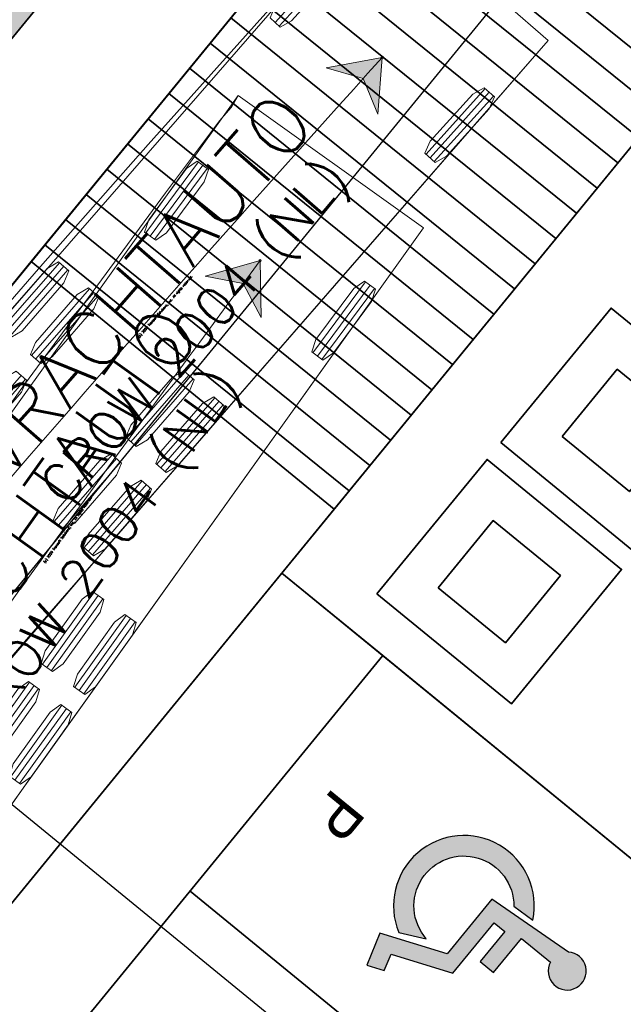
# Model space of a CAD drawing. Header units: metres. Extents: x 93008 to 98406, y 448779 to 454332.
# Tile 66 of 136: x 95644 to 95651, y 451692 to 451704. Entities that reach past the tile are written whole.
import ezdxf
from ezdxf.enums import TextEntityAlignment as Align

# ---------------------------------------------------------------- set-up
doc = ezdxf.new("R2010")
doc.units = ezdxf.units.M
doc.header["$MEASUREMENT"] = 0
doc.layers.add('B-PV-VW-MARKERING_PARKEERVAK-T', color=7, linetype='Continuous', lineweight=25, plot=False)
doc.layers.add('N-PV-VW-MARKERING_PARKEERVAK-T', color=7, linetype='Continuous', lineweight=25, plot=False)
for name, color, linetype, lineweight in [('N-PV-GR-BEPLANTING-A', 7, 'Continuous', 35), ('N-PV-GR-GROENSTROOK-G', 3, 'Continuous', 35), ('N-PV-GW-TALUD-G', 1, 'Continuous', 35), ('N-PV-IE-MEUBILAIR_WEGMEUBILAIR_AFVALBAK-ONDERGRONDSE CONTAINER-G', 130, 'Continuous', 35), ('N-PV-VH-VERHARDING-LICHT_OPEN-A', 8, 'Continuous', 35), ('N-PV-VH-VERHARDING_CORTENSSTAAL-G', 32, 'Continuous', 35), ('N-PV-VH-VERHARDING_GRASBETONSTENEN-A', 8, 'Continuous', 35), ('N-PV-VH-VERHARDING_HALFVERHARDING-G', 252, 'Continuous', 35), ('N-PV-VH-VERHARDING_TEGEL-G', 252, 'Continuous', 35), ('N-PV-VW-MARKERING_PARKEERVAK-G', 7, 'Continuous', 35), ('N-PV-VW-MARKERING_PARKEERVAK-SCHEDING-G', 7, 'Continuous', 35), ('N-PV-VW-MARKERING_SYMBOOL-S', 1, 'Continuous', 25), ('X-XX-AL-REFERENTIE_AUTOTURN-G', 7, 'Continuous', 18)]:
    doc.layers.add(name, color=color, linetype=linetype, lineweight=lineweight)
doc.layers.add('X-XX-AL-HULPLIJN-G', color=6, linetype='Continuous', plot=False)
doc.styles.get("Standard").update_dxf_attribs({"font": 'arial.ttf'})
doc.styles.add('TSText', font='Simplex.shx')

# ---------------------------------------------------------------- blocks, each defined once
blk = doc.blocks.new('-P')
at = {"layer": 'B-PV-VW-MARKERING_PARKEERVAK-T'}
blk.add_text('P', height=0.5, dxfattribs=at).set_placement((0, 0), align=Align.MIDDLE_CENTER)
blk = doc.blocks.new('inv')
at = {"layer": 'N-PV-VW-MARKERING_SYMBOOL-S'}
h = blk.add_hatch(color=256, dxfattribs=at)
h.dxf.hatch_style = 1
edge = h.paths.add_edge_path()
edge.add_line((-0.3503351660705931, 1.267145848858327), (-0.2630052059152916, 0.1989673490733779))
edge.add_line((-0.2630052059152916, 0.1989673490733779), (0.549895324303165, 0.1989673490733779))
edge.add_line((0.549895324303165, 0.1989673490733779), (0.8545774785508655, -0.5483634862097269))
edge.add_line((0.8545774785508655, -0.5483634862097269), (1.233737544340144, -0.4310641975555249))
edge.add_line((1.233737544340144, -0.4310641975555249), (1.154745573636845, -0.2393251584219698))
edge.add_line((1.154745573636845, -0.2393251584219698), (0.9600467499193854, -0.2949916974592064))
edge.add_line((0.9600467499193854, -0.2949916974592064), (0.6798479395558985, 0.3922858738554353))
edge.add_line((0.6798479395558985, 0.3922858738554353), (-0.06817309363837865, 0.3922858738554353))
edge.add_line((-0.06817309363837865, 0.3922858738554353), (-0.06817309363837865, 0.5502493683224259))
edge.add_line((-0.06817309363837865, 0.5502493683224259), (0.3759095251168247, 0.5502493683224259))
edge.add_line((0.3759095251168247, 0.5502493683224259), (0.3759095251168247, 0.7482466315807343))
edge.add_line((0.3759095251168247, 0.7482466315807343), (-0.129542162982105, 0.7482466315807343))
edge.add_line((-0.129542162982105, 0.7482466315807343), (-0.129542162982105, 1.179516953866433))
edge.add_arc((-0.1721892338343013, 1.394035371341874), 0.2187165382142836, 281.2440147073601, 575.4614546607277)
h = blk.add_hatch(color=256, dxfattribs=at)
h.dxf.hatch_style = 1
edge = h.paths.add_edge_path()
edge.add_line((-0.3607451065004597, 0.4468117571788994), (-0.3756553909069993, 0.7170167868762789))
edge.add_arc((3.941291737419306e-15, -6.689093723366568e-15), 0.8094628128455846, 117.6506885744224, 331.5950395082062)
edge.add_line((0.7120094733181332, -0.3850617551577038), (0.5662733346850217, -0.09545830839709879))
edge.add_arc((3.441691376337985e-15, -8.326672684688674e-17), 0.5742628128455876, 128.9165752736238, 350.43144643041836, ccw=False)
at = {"layer": 'N-PV-VW-MARKERING_SYMBOOL-S', "flags": 128}
for points in [[(-0.3503351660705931, 1.267145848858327), (-0.2630052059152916, 0.1989673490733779), (0.549895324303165, 0.1989673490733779), (0.8545774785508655, -0.5483634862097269), (1.233737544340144, -0.4310641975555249), (1.154745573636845, -0.2393251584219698), (0.9600467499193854, -0.2949916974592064), (0.6798479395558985, 0.3922858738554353), (-0.06817309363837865, 0.3922858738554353), (-0.06817309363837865, 0.5502493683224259), (0.3759095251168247, 0.5502493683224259), (0.3759095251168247, 0.7482466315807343), (-0.129542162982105, 0.7482466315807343), (-0.129542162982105, 1.179516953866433, 3.387743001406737)], [(-0.3607451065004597, 0.4468117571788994), (-0.3756553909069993, 0.7170167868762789, 1.350736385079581), (0.7120094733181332, -0.3850617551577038), (0.5662733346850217, -0.09545830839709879, -1.448431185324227)]]:
    blk.add_lwpolyline(points, format="xyb", close=True, dxfattribs=at)
blk = doc.blocks.new('*U46')
at = {"layer": 'N-PV-VW-MARKERING_PARKEERVAK-G'}
blk.add_lwpolyline([(95.98034076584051, 29.9323671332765), (106.4803407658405, 29.9323671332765), (106.4803407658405, 34.9323671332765), (95.98034076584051, 34.9323671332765)], close=True, dxfattribs=at)
at = {"layer": 'N-PV-VW-MARKERING_PARKEERVAK-SCHEDING-G'}
blk.add_line((99.48034076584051, 29.9323671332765), (99.48034076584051, 34.9323671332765), dxfattribs=at)
at = {"layer": 'N-PV-VW-MARKERING_PARKEERVAK-T'}
blk.add_blockref('-P', (97.73676136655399, 30.6988806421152), dxfattribs=at)
at = {"layer": 'N-PV-VW-MARKERING_SYMBOOL-S'}
blk.add_blockref('inv', (97.61836606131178, 32.47720509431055), dxfattribs=at)
blk = doc.blocks.new('*U105')
at = {"layer": 'X-XX-AL-REFERENTIE_AUTOTURN-G', "color": 6, "linetype": 'Continuous', "lineweight": 0, "ltscale": 0.3048, "transparency": 33554687}
blk.add_circle((0, 0), 0.0127, dxfattribs=at)
blk = doc.blocks.new('*U106')
at = {"layer": 'X-XX-AL-REFERENTIE_AUTOTURN-G', "transparency": 33554687}
blk.add_hatch(color=4, dxfattribs=at).paths.add_polyline_path([(0, 0), (-0.6441350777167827, -0.1188065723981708), (-0.2193509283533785, -0.2431900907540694), (-0.05195608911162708, -0.6529361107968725)])
at = {"layer": 'X-XX-AL-REFERENTIE_AUTOTURN-G', "color": 4, "linetype": 'Continuous', "ltscale": 0.3048, "transparency": 33554687, "flags": 128}
blk.add_lwpolyline([(0, 0), (-0.6441350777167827, -0.1188065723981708), (-0.2193509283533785, -0.2431900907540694), (-0.05195608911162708, -0.6529361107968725)], close=True, dxfattribs=at)
blk = doc.blocks.new('*U107')
at = {"layer": 'X-XX-AL-REFERENTIE_AUTOTURN-G', "color": 3, "linetype": 'Continuous', "ltscale": 0.3048, "transparency": 33554687, "flags": 128}
blk.add_lwpolyline([(95633.37178710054, 451693.6108672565), (95634.67030162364, 451695.2696724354), (95634.86052345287, 451695.5029755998), (95634.98056794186, 451695.6647522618), (95636.32667009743, 451697.2943022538), (95637.75577982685, 451698.9987988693), (95639.59820120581, 451701.1598378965), (95641.46194222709, 451703.305428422), (95642.67031986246, 451704.6754258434), (95643.95426146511, 451706.1133318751), (95645.05746130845, 451707.3335479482), (95645.2063916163, 451707.4712590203), (95645.29452719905, 451707.5952072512), (95647.27040269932, 451705.8746503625), (95645.2782709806, 451703.5869002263), (95642.34099494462, 451700.2125779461), (95640.68413021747, 451698.2849654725), (95638.7862772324, 451696.0365763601), (95636.85655043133, 451693.7047875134)], dxfattribs=at)
blk = doc.blocks.new('*U109')
at = {"layer": 'X-XX-AL-REFERENTIE_AUTOTURN-G', "color": 2, "linetype": 'Continuous', "ltscale": 0.3048, "transparency": 33554687}
for p, q in [((-5.617, 1.246500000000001), (-6.633, 1.246500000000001)), ((-5.617, 1.183000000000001), (-6.633, 1.183000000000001)), ((-5.617, 1.119500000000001), (-6.633, 1.119500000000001)), ((-6.887, 0.7258000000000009), (-7.903, 0.725800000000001)), ((-5.617, 0.7893000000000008), (-6.633, 0.7893000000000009)), ((-5.617, 0.7258000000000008), (-6.633, 0.7258000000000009)), ((-6.887, 0.6623000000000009), (-7.903, 0.662300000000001)), ((-5.617, 0.6623000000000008), (-6.633, 0.6623000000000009)), ((-6.887, -0.6622999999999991), (-7.903, -0.662299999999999)), ((-5.617, -0.6622999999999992), (-6.633, -0.6622999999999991)), ((-6.887, -0.7257999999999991), (-7.903, -0.725799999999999)), ((-6.887, -0.7892999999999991), (-7.903, -0.789299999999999)), ((-5.617, -0.7257999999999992), (-6.633, -0.7257999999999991)), ((-5.617, -0.7892999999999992), (-6.633, -0.7892999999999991)), ((-6.887, -1.119499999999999), (-7.903, -1.119499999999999)), ((-5.617, -1.119499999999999), (-6.633, -1.119499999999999)), ((-6.887, -1.182999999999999), (-7.903, -1.182999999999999)), ((-5.617, -1.182999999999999), (-6.633, -1.182999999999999)), ((-6.887, -1.246499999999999), (-7.903, -1.246499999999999)), ((-5.617, -1.246499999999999), (-6.633, -1.246499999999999))]:
    blk.add_line(p, q, dxfattribs=at)
at = {"layer": 'X-XX-AL-REFERENTIE_AUTOTURN-G', "color": 254, "linetype": 'Continuous', "lineweight": 0, "ltscale": 0.3048, "transparency": 33554687}
blk.add_lwpolyline([(8.021436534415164e-17, 1.31), (-10.4, 1.310000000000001), (-10.4, -1.309999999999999), (0, -1.309999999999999), (8.021436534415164e-17, 1.31), (8.021436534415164e-17, 1.31)], close=True, dxfattribs=at)
at = {"layer": 'X-XX-AL-REFERENTIE_AUTOTURN-G', "color": 254, "linetype": 'Continuous', "ltscale": 0.3048, "transparency": 33554687, "flags": 128}
for points in [[(-5.617, 1.262248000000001), (-5.617, 1.103752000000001), (-5.75924, 1.056000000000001), (-6.49076, 1.056000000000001), (-6.633, 1.103752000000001), (-6.633, 1.262248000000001), (-6.49076, 1.310000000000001), (-5.75924, 1.310000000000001)], [(-6.887, 0.8050480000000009), (-6.887, 0.6465520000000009), (-7.02924, 0.5988000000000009), (-7.760759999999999, 0.5988000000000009), (-7.903, 0.646552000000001), (-7.903, 0.805048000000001), (-7.760759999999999, 0.8528000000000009), (-7.02924, 0.8528000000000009)], [(-5.617, 0.8050480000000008), (-5.617, 0.6465520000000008), (-5.75924, 0.5988000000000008), (-6.49076, 0.5988000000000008), (-6.633, 0.6465520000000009), (-6.633, 0.8050480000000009), (-6.49076, 0.8528000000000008), (-5.75924, 0.8528000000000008)], [(-6.887, -0.6465519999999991), (-6.887, -0.8050479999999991), (-7.02924, -0.8527999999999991), (-7.760759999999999, -0.8527999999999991), (-7.903, -0.805047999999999), (-7.903, -0.646551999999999), (-7.760759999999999, -0.5987999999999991), (-7.02924, -0.5987999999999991)], [(-5.617, -0.6465519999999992), (-5.617, -0.8050479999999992), (-5.75924, -0.8527999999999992), (-6.49076, -0.8527999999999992), (-6.633, -0.8050479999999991), (-6.633, -0.6465519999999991), (-6.49076, -0.5987999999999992), (-5.75924, -0.5987999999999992)], [(-6.887, -1.103751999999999), (-6.887, -1.262247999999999), (-7.02924, -1.309999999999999), (-7.760759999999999, -1.309999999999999), (-7.903, -1.262247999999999), (-7.903, -1.103751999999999), (-7.760759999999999, -1.055999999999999), (-7.02924, -1.055999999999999)], [(-5.617, -1.103751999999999), (-5.617, -1.262247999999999), (-5.75924, -1.309999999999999), (-6.49076, -1.309999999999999), (-6.633, -1.262247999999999), (-6.633, -1.103751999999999), (-6.49076, -1.055999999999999), (-5.75924, -1.055999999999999)]]:
    blk.add_lwpolyline(points, close=True, dxfattribs=at)
blk = doc.blocks.new('*U108')
at = {"layer": 'X-XX-AL-REFERENTIE_AUTOTURN-G', "color": 2, "linetype": 'Continuous', "ltscale": 0.3048, "transparency": 33554687}
for p, q in [((-0.5504063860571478, 1.155740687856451), (-1.230958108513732, 0.4013499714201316)), ((-0.5032569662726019, 1.113206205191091), (-1.183808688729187, 0.3588154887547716)), ((1.183849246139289, -0.3588624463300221), (0.5032060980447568, -1.113170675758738)), ((1.230993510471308, -0.4014026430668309), (0.5503503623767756, -1.155710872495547)), ((1.278137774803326, -0.4439428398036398), (0.5974946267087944, -1.198251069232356))]:
    blk.add_line(p, q, dxfattribs=at)
at = {"layer": 'X-XX-AL-REFERENTIE_AUTOTURN-G', "color": 254, "linetype": 'Continuous', "ltscale": 0.3048, "transparency": 33554687, "flags": 128}
for points in [[(-0.6092488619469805, 1.208823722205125), (-0.4915639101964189, 1.102657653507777), (-0.5513847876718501, 0.9650570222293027), (-1.041382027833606, 0.4218957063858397), (-1.172115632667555, 0.3482669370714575), (-1.289800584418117, 0.4544330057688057), (-1.229979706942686, 0.5920336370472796), (-0.7399824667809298, 1.135194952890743)], [(1.172157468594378, -0.348312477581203), (1.289829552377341, -0.4544928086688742), (1.22999199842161, -0.5920861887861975), (0.7399289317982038, -1.135188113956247), (0.6091864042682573, -1.20880103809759), (0.4915143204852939, -1.102620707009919), (0.5513518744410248, -0.9650273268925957), (1.041414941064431, -0.4219254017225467)]]:
    blk.add_lwpolyline(points, close=True, dxfattribs=at)
at = {"rotation": 48.95123723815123}
blk.add_blockref('*U109', (0.9193815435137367, 1.055811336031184), dxfattribs=at)
at = {"layer": 'X-XX-AL-REFERENTIE_AUTOTURN-G', "color": 4, "transparency": 33554687, "style": 'TSText'}
for s, height, p in [('VRACHTAUTO', 0.655, (-2.781966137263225, -2.616292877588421)), ('CROW 2004 (NL)', 0.4366666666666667, (-2.164505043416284, -3.153966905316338)), ('(c) 2020 Transoft Solutions, Inc. All rights reserved.', 0.0262, (-2.495464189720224, -2.865773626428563))]:
    blk.add_text(s, height=height, rotation=48.95123723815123, dxfattribs=at).set_placement(p, align=Align.MIDDLE_CENTER)
blk = doc.blocks.new('*U86')
at = {"layer": 'X-XX-AL-REFERENTIE_AUTOTURN-G', "color": 6, "linetype": 'Continuous', "ltscale": 0.3048, "transparency": 33554687}
blk.add_arc((95873.19796560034, 451500.1195233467), 306.86068546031, 137.9422569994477, 140.8703036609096, dxfattribs=at)
for name, p in [('*U107', (0, 0)), ('*U108', (95645.36308340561, 451705.6791174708)), ('*U106', (95645.36308340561, 451705.6791174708))]:
    blk.add_blockref(name, p)
at = {"rotation": 47.94225699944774}
blk.add_blockref('*U105', (95645.3630834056, 451705.6791174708), dxfattribs=at)
blk = doc.blocks.new('*U131')
at = {"layer": 'X-XX-AL-REFERENTIE_AUTOTURN-G', "color": 6, "linetype": 'Continuous', "lineweight": 0, "ltscale": 0.3048, "transparency": 33554687}
blk.add_circle((0, 0), 0.0127, dxfattribs=at)
blk = doc.blocks.new('*U132')
at = {"layer": 'X-XX-AL-REFERENTIE_AUTOTURN-G', "transparency": 33554687}
blk.add_hatch(color=4, dxfattribs=at).paths.add_polyline_path([(0, 0), (-0.6298500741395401, -0.1797606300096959), (-0.195131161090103, -0.2630210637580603), (0.01061824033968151, -0.6549139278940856)])
at = {"layer": 'X-XX-AL-REFERENTIE_AUTOTURN-G', "color": 4, "linetype": 'Continuous', "ltscale": 0.3048, "transparency": 33554687, "flags": 128}
blk.add_lwpolyline([(0, 0), (-0.6298500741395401, -0.1797606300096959), (-0.195131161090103, -0.2630210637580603), (0.01061824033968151, -0.6549139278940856)], close=True, dxfattribs=at)
blk = doc.blocks.new('*U133')
at = {"layer": 'X-XX-AL-REFERENTIE_AUTOTURN-G', "color": 3, "linetype": 'Continuous', "ltscale": 0.3048, "transparency": 33554687, "flags": 128}
blk.add_lwpolyline([(95635.9882881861, 451694.7148061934), (95636.16669441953, 451694.8340181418), (95636.2470361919, 451694.9002701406), (95636.38883101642, 451695.0469007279), (95638.18284088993, 451697.6238303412), (95639.64744518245, 451699.6927563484), (95641.24925612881, 451701.9140125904), (95642.87061465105, 451704.1198135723), (95643.49031920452, 451704.9508124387), (95643.62557075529, 451705.1019744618), (95643.70698083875, 451705.2414333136), (95645.83874549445, 451703.7182854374), (95641.288808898, 451697.3473398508), (95640.2341410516, 451695.8508037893), (95639.13167361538, 451694.2652531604)], dxfattribs=at)
blk = doc.blocks.new('*U135')
at = {"layer": 'X-XX-AL-REFERENTIE_AUTOTURN-G', "color": 2, "linetype": 'Continuous', "ltscale": 0.3048, "transparency": 33554687}
for p, q in [((-6.887, -0.6622999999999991), (-7.903, -0.662299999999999)), ((-5.617, -0.6622999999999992), (-6.633, -0.6622999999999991)), ((-6.887, -0.7257999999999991), (-7.903, -0.725799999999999)), ((-6.887, -0.7892999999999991), (-7.903, -0.789299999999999)), ((-5.617, -0.7257999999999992), (-6.633, -0.7257999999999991)), ((-5.617, -0.7892999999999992), (-6.633, -0.7892999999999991)), ((-6.887, -1.119499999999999), (-7.903, -1.119499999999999)), ((-5.617, -1.119499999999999), (-6.633, -1.119499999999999)), ((-6.887, -1.182999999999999), (-7.903, -1.182999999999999)), ((-5.617, -1.182999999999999), (-6.633, -1.182999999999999)), ((-6.887, -1.246499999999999), (-7.903, -1.246499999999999)), ((-5.617, -1.246499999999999), (-6.633, -1.246499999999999))]:
    blk.add_line(p, q, dxfattribs=at)
at = {"layer": 'X-XX-AL-REFERENTIE_AUTOTURN-G', "color": 254, "linetype": 'Continuous', "lineweight": 0, "ltscale": 0.3048, "transparency": 33554687}
blk.add_lwpolyline([(8.021436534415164e-17, 1.31), (-10.4, 1.310000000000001), (-10.4, -1.309999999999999), (0, -1.309999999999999), (8.021436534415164e-17, 1.31), (8.021436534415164e-17, 1.31)], close=True, dxfattribs=at)
at = {"layer": 'X-XX-AL-REFERENTIE_AUTOTURN-G', "color": 254, "linetype": 'Continuous', "ltscale": 0.3048, "transparency": 33554687, "flags": 128}
for points in [[(-6.887, -0.6465519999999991), (-6.887, -0.8050479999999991), (-7.02924, -0.8527999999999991), (-7.760759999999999, -0.8527999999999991), (-7.903, -0.805047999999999), (-7.903, -0.646551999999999), (-7.760759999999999, -0.5987999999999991), (-7.02924, -0.5987999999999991)], [(-5.617, -0.6465519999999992), (-5.617, -0.8050479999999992), (-5.75924, -0.8527999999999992), (-6.49076, -0.8527999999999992), (-6.633, -0.8050479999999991), (-6.633, -0.6465519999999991), (-6.49076, -0.5987999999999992), (-5.75924, -0.5987999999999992)], [(-6.887, -1.103751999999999), (-6.887, -1.262247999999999), (-7.02924, -1.309999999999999), (-7.760759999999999, -1.309999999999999), (-7.903, -1.262247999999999), (-7.903, -1.103751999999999), (-7.760759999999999, -1.055999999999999), (-7.02924, -1.055999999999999)], [(-5.617, -1.103751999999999), (-5.617, -1.262247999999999), (-5.75924, -1.309999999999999), (-6.49076, -1.309999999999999), (-6.633, -1.262247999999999), (-6.633, -1.103751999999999), (-6.49076, -1.055999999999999), (-5.75924, -1.055999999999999)]]:
    blk.add_lwpolyline(points, close=True, dxfattribs=at)
blk = doc.blocks.new('*U134')
at = {"layer": 'X-XX-AL-REFERENTIE_AUTOTURN-G', "color": 2, "linetype": 'Continuous', "ltscale": 0.3048, "transparency": 33554687}
for p, q in [((-0.7094661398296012, 1.135378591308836), (-1.314923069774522, 0.3194877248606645)), ((-0.6584729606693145, 1.097537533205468), (-1.263929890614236, 0.2816466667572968)), ((-0.6074797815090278, 1.059696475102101), (-1.212936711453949, 0.2438056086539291)), ((1.212983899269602, -0.2438507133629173), (0.6074229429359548, -1.059664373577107)), ((1.263972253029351, -0.2816982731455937), (0.6584112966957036, -1.097511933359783)), ((1.3149606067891, -0.3195458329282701), (0.7093996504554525, -1.13535949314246))]:
    blk.add_line(p, q, dxfattribs=at)
at = {"layer": 'X-XX-AL-REFERENTIE_AUTOTURN-G', "color": 254, "linetype": 'Continuous', "ltscale": 0.3048, "transparency": 33554687, "flags": 128}
for points in [[(-0.7221124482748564, 1.144763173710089), (-0.5948334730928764, 1.050311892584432), (-0.6412505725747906, 0.9076306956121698), (-1.077179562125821, 0.3201892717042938), (-1.200290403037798, 0.2344210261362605), (-1.327569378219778, 0.3288723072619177), (-1.281152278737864, 0.4715535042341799), (-0.8452232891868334, 1.058994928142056)], [(1.2003387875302, -0.2344645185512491), (1.327605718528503, -0.3289320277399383), (1.281170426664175, -0.4716073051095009), (0.8451665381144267, -1.058993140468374), (0.722044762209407, -1.14474568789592), (0.5947778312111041, -1.050278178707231), (0.6412131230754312, -0.9076029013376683), (1.07721701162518, -0.3202170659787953)]]:
    blk.add_lwpolyline(points, close=True, dxfattribs=at)
at = {"rotation": 54.45415711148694}
blk.add_blockref('*U135', (0.8138958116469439, 1.139110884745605), dxfattribs=at)
at = {"layer": 'X-XX-AL-REFERENTIE_AUTOTURN-G', "color": 4, "transparency": 33554687, "style": 'TSText'}
for s, height, p in [('VRACHTAUTO', 0.655, (-2.51825164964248, -2.871015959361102)), ('CROW 2004 (NL)', 0.4366666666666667, (-1.852075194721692, -3.346999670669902)), ('(c) 2020 Transoft Solutions, Inc. All rights reserved.', 0.0262, (-2.209145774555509, -3.091872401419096))]:
    blk.add_text(s, height=height, rotation=54.45415711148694, dxfattribs=at).set_placement(p, align=Align.MIDDLE_CENTER)
blk = doc.blocks.new('*U112')
at = {"layer": 'X-XX-AL-REFERENTIE_AUTOTURN-G', "color": 6, "linetype": 'Continuous', "ltscale": 0.3048, "transparency": 33554687}
blk.add_arc((95884.4955589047, 451524.8194702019), 299.5458206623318, 143.4179602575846, 145.7924887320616, dxfattribs=at)
for name, p in [('*U133', (0, 0)), ('*U134', (95643.95896735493, 451703.3407484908)), ('*U132', (95643.95896735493, 451703.3407484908))]:
    blk.add_blockref(name, p)
at = {"rotation": 53.41796025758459}
blk.add_blockref('*U131', (95643.95896735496, 451703.3407484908), dxfattribs=at)
blk = doc.blocks.new('Ondergrondse Container')
at = {"layer": 'N-PV-IE-MEUBILAIR_WEGMEUBILAIR_AFVALBAK-ONDERGRONDSE CONTAINER-G'}
for points in [[(0, 0), (2, 0), (2, 2), (2.91038304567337e-11, 2)], [(0.5, 0.4999999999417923), (1.500000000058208, 0.5), (1.500000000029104, 1.499999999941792), (0.5, 1.499999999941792)]]:
    blk.add_lwpolyline(points, close=True, dxfattribs=at)

msp = doc.modelspace()

# ---------------------------------------------------------------- hatches: boundary and pattern name
at = {"layer": 'N-PV-GR-BEPLANTING-A'}
h = msp.add_hatch(dxfattribs=at)
h.set_pattern_fill('SAND', color=256, scale=3, angle=-44.99999999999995)
h.set_pattern_definition([(315.0000000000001, (1.272792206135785, 0.5939696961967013), (2.163746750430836, -0.3394112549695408), [0, -0.72, 0, -0.96, 0, -1.68]), (325.0000000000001, (3.118340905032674, 0.7000357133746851), (2.462758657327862, 1.058923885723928), [0, -1.86, 0, -0.42, 0, -1.59]), (335.0000000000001, (2.184959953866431, 1.209152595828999), (2.506027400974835, 1.611932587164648), [0, -1.29, 0, -0.8699999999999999, 0, -1.89]), (345.0000000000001, (2.800142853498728, 0.1697056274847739), (1.745057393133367, 1.644376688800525), [0, -1.68, 0, -2.13, 0, -1.53]), (355.0000000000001, (2.227386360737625, 0.3181980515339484), (2.394213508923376, 1.205919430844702), [0, -1.23, 0, -0.9899999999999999, 0, -1.71]), (5.000000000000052, (2.906208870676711, -0.7848885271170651), (0.999698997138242, 1.653421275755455), [0, -0.36, 0, -2.37, 0, -1.41]), (15.00000000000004, (2.291025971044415, -0.5939696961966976), (1.971862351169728, 2.609264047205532), [0, -0.45, 0, -1.41, 0, -1.62]), (25.00000000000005, (1.569777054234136, -0.2969848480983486), (0.6131130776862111, 1.808560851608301), [0, -0.84, 0, -0.9599999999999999, 0, -2.19]), (35.00000000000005, (1.506137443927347, -0.6576093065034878), (0.7812364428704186, 2.231696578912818), [0, -1.08, 0, -1.29]), (45.00000000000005, (2.20617315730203, -1.781909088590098), (-0.4454772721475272, 2.397091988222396), [0, -1.65, 0, -0.9299999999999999, 0, -2.19]), (55.00000000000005, (0.6363961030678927, 0.2121320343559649), (-0.714931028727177, 1.855659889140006), [0, -0.8400000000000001, 0, -1.74, 0, -1.98]), (65.00000000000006, (1.060660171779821, 0.2121320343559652), (-0.2798065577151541, 2.381366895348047), [0, -1.44, 0, -1.14, 0, -1.59]), (75.00000000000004, (1.48492424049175, 0.2121320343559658), (-1.2453374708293, 2.538825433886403), [0, -1.98, 0, -0.63, 0, -2.28]), (85.00000000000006, (1.909188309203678, 0.2121320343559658), (-1.414361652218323, 1.388553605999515), [0, -1.14, 0, -0.42, 0, -2.34]), (95.00000000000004, (2.333452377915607, 0.2121320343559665), (-2.486851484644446, 1.920564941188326), [0, -0.33, 0, -1.74, 0, -1.44]), (105.0000000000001, (2.757716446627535, 0.2121320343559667), (-2.41098874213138, 1.000066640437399), [0, -0.8400000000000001, 0, -0.99, 0, -1.92]), (115, (3.181980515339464, 0.2121320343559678), (-3.276486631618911, 0.921648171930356), [0, -1.77, 0, -0.7199999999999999, 0, -1.23]), (125.0000000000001, (3.606244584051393, 0.2121320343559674), (-2.09640898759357, -0.03961510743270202), [0, -1.14, 0, -0.66, 0, -2.31])])
edge = h.paths.add_edge_path()
edge.add_line((95669.80074529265, 451735.1460577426), (95667.37742715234, 451737.1044339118))
edge.add_line((95667.37742715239, 451737.1044339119), (95665.80606422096, 451735.1600108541))
edge.add_line((95665.80606422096, 451735.1600108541), (95666.28495349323, 451734.7730020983))
edge.add_line((95666.28495349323, 451734.7730020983), (95650.30507959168, 451714.9993146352))
edge.add_arc((95646.41622159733, 451718.1420496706), 5.000000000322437, 263.09356292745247, 321.05699547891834, ccw=False)
edge.add_arc((95651.22615649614, 451757.8518032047), 44.99999999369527, 243.4946205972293, 263.09356292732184, ccw=False)
edge.add_arc((95630.0399999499, 451715.3689361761), 2.472594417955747, 63.49462059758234, 214.8890009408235)
edge.add_arc((95751.0510797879, 451799.7529035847), 150.0000000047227, 214.8890009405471, 221.2421910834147)
edge.add_arc((95640.1414544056, 451702.5145109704), 2.500000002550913, 221.242191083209, 320.7074838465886)
edge.add_line((95642.07626174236, 451700.931311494), (95648.07048178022, 451708.2567692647))
edge.add_line((95648.07048178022, 451708.2567692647), (95669.80074529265, 451735.1460577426))
at = {"layer": 'N-PV-VH-VERHARDING-LICHT_OPEN-A'}
h = msp.add_hatch(dxfattribs=at)
h.set_pattern_fill('ANSI37', color=256, scale=4, angle=-44.99999999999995)
h.set_pattern_definition([(321.0569954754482, (95605.26954660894, 451736.0074012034), (0.3142735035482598, 0.3888857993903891), []), (51.05699547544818, (95605.26954660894, 451736.0074012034), (-0.388885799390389, 0.3142735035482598), [])])
edge = h.paths.add_edge_path()
edge.add_line((95691.57154097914, 451766.0629284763), (95661.91642631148, 451790.0283620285))
edge.add_arc((95648.0883921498, 451772.9173868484), 22.00000000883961, 51.0569954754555, 69.39580322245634)
edge.add_arc((95653.01513511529, 451786.0218595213), 7.999999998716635, 69.39580322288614, 100.6054100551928)
edge.add_arc((95647.86189858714, 451813.5435628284), 19.9999999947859, 271.71568910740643, 280.60541005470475, ccw=False)
edge.add_arc((95648.38584769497, 451796.0514080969), 2.499999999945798, 159.3028235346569, 271.7156891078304, ccw=False)
edge.add_line((95646.04719407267, 451796.9349799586), (95646.3897878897, 451797.8417633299))
edge.add_line((95646.3897878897, 451797.8417633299), (95644.51886499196, 451798.5486208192))
edge.add_line((95644.51886499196, 451798.5486208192), (95644.20133363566, 451797.7081732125))
edge.add_arc((95642.79835930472, 451798.2375534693), 1.499526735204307, 232.547305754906, 339.32714885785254, ccw=False)
edge.add_arc((95661.16345423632, 451822.2123709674), 31.70000000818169, 193.823146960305, 232.5473057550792, ccw=False)
edge.add_arc((95604.64905219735, 451808.306891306), 26.50000001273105, 13.82314696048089, 36.53564190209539)
edge.add_arc((95628.35190940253, 451825.8689117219), 3.00000000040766, 159.3028235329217, 216.5356419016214, ccw=False)
edge.add_line((95625.54552505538, 451826.9291979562), (95625.6952940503, 451827.3256091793))
edge.add_line((95625.6952940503, 451827.3256091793), (95623.82437115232, 451828.0324666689))
edge.add_line((95623.82437115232, 451828.0324666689), (95623.51402654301, 451827.2110410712))
edge.add_arc((95620.70764219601, 451828.2713273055), 3.000000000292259, 264.2597440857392, 339.3028235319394, ccw=False)
edge.add_arc((95616.6068693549, 451787.4769199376), 38.00000012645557, 84.2597440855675, 124.546657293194)
edge.add_line((95595.05793742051, 451818.7761777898), (95596.19209173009, 451817.1288484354))
edge.add_arc((95616.60686930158, 451787.4769200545), 35.99999999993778, 83.89238061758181, 124.54665732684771, ccw=False)
edge.add_arc((95637.96345792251, 451735.4021177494), 89.60128104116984, 101.2799789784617, 113.6679445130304)
edge.add_arc((95606.827434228, 451806.439918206), 12.03955681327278, 113.6679445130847, 192.6323898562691)
edge.add_arc((95584.34558935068, 451801.4012845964), 10.99999999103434, -37.80994357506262, 12.63238985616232, ccw=False)
edge.add_arc((95589.48090544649, 451797.4164974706), 4.500000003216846, 264.61707664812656, 322.1900564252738, ccw=False)
edge.add_line((95589.05875329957, 451792.9363426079), (95588.73808621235, 451792.966558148))
edge.add_line((95588.73808621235, 451792.966558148), (95588.55046303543, 451790.9753782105))
edge.add_line((95588.55046303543, 451790.9753782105), (95590.9734838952, 451790.7470639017))
edge.add_arc((95590.78586071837, 451788.755883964), 2.000000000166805, -13.504645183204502, 84.61707663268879, ccw=False)
edge.add_arc((95578.14529787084, 451791.7916985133), 14.99999996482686, 340.87712679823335, 346.4953548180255, ccw=False)
edge.add_arc((95578.1452978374, 451791.7916985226), 14.99999999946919, 316.91313189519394, 340.87712680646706, ccw=False)
edge.add_arc((95578.14529800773, 451791.7916983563), 14.99999976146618, 315.0279413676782, 316.91313191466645, ccw=False)
edge.add_arc((95590.8775554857, 451779.0740490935), 2.995805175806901, 135.0576540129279, 218.4571861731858)
edge.add_arc((95678.49558118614, 451848.8452592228), 114.9999999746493, 218.5287854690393, 225.6390603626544)
edge.add_arc((95594.5944493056, 451763.0513196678), 5.000000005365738, 32.10124185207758, 45.639060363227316, ccw=False)
edge.add_line((95598.83000132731, 451765.708404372), (95600.11884994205, 451763.6539025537))
edge.add_arc((95589.95352510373, 451757.2768992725), 11.99999999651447, 11.603098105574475, 32.10124185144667, ccw=False)
edge.add_arc((95566.73784796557, 451752.5100969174), 35.70000146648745, -9.066396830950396, 11.603098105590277, ccw=False)
edge.add_arc((95599.02930851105, 451747.3572654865), 2.999999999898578, 258.99350302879, 350.9336031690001, ccw=False)
edge.add_arc((95612.01188920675, 451814.1064422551), 71.00000000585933, 245.84893109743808, 258.9935030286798, ccw=False)
edge.add_arc((95584.19010228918, 451752.0584916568), 3.000000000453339, 174.5842639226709, 245.8489301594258, ccw=False)
edge.add_arc((95568.26152498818, 451753.568599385), 13.00000000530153, 338.1934815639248, 354.5842642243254, ccw=False)
edge.add_arc((95589.68533323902, 451745.0056152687), 10.07172169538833, 158.2397241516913, 182.2053840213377)
edge.add_arc((95581.6209550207, 451744.6396341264), 1.999999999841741, 68.4867695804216, 180.6186894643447, ccw=False)
edge.add_arc((95539.08189156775, 451636.7210160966), 118.0000001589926, 60.00120711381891, 68.48676958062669, ccw=False)
edge.add_arc((95597.07977515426, 451737.1811850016), 1.99999999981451, -28.23188825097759, 60.001207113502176, ccw=False)
edge.add_arc((95586.5072913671, 451742.8576792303), 14.00000000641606, 310.45524532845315, 331.7681117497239, ccw=False)
edge.add_arc((95592.34697633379, 451736.0094619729), 5.000000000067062, 300.8574853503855, 310.45524532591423, ccw=False)
edge.add_line((95594.91149837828, 451731.7172333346), (95614.28549258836, 451715.8640250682))
edge.add_line((95614.28549258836, 451715.8640250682), (95616.00718750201, 451717.9680858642))
edge.add_arc((95618.32895630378, 451716.0682464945), 2.999999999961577, 43.65346851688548, 140.7074838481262, ccw=False)
edge.add_arc((95511.97034146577, 451614.5948753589), 149.9999999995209, 34.54277535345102, 43.65346851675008, ccw=False)
edge.add_arc((95633.4665482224, 451698.2305241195), 2.500000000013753, -58.73051882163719, 34.54277535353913, ccw=False)
edge.add_line((95634.76420799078, 451696.0936855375), (95639.82826766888, 451699.1689887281))
edge.add_arc((95641.35170371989, 451701.1511952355), 2.500000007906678, 221.950333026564, 232.4557169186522, ccw=False)
edge.add_arc((95751.05107979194, 451799.7529035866), 150.0000000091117, 214.8890009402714, 221.9503330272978, ccw=False)
edge.add_arc((95630.03999994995, 451715.3689361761), 2.472594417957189, 63.49462059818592, 214.8890009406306, ccw=False)
edge.add_arc((95651.226156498, 451757.8518032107), 44.9999999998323, 243.4946205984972, 263.0935629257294)
edge.add_arc((95646.4162215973, 451718.1420496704), 5.000000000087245, 263.0935629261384, 321.0569954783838)
edge.add_line((95650.30507959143, 451714.9993146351), (95666.28494877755, 451734.772996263))
edge.add_line((95666.28494877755, 451734.772996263), (95664.25051658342, 451736.4170993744))
edge.add_line((95664.25051658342, 451736.4170993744), (95664.24954115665, 451736.4178154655))
edge.add_line((95664.24954115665, 451736.4178154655), (95648.54233257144, 451716.981527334))
edge.add_line((95648.54233257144, 451716.981527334), (95645.36148006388, 451719.5520960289))
edge.add_line((95645.36148006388, 451719.5520960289), (95645.50604587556, 451719.7309834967))
edge.add_line((95645.50604587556, 451719.7309834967), (95642.78361194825, 451721.9310865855))
edge.add_line((95642.78361194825, 451721.9310865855), (95642.6390461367, 451721.7521991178))
edge.add_line((95642.6390461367, 451721.7521991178), (95642.17238317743, 451722.129327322))
edge.add_line((95642.17238317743, 451722.129327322), (95642.31694898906, 451722.3082147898))
edge.add_line((95642.31694898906, 451722.3082147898), (95637.33932742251, 451726.3308213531))
edge.add_line((95637.33932742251, 451726.3308213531), (95637.19464494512, 451726.1520281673))
edge.add_line((95637.19464494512, 451726.1520281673), (95636.72786532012, 451726.5292506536))
edge.add_line((95636.72786532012, 451726.5292506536), (95636.87243113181, 451726.7081381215))
edge.add_line((95636.87243113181, 451726.7081381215), (95634.77256448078, 451728.4051207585))
edge.add_line((95634.77256448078, 451728.4051207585), (95634.6282320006, 451728.2260447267))
edge.add_line((95634.6282320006, 451728.2260447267), (95634.14966913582, 451728.6127897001))
edge.add_line((95634.14966913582, 451728.6127897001), (95628.10933239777, 451721.1384046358))
edge.add_line((95628.10933239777, 451721.1384046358), (95612.4683455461, 451733.7784849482))
edge.add_line((95612.4683455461, 451733.7784849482), (95610.68641478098, 451731.5735024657))
edge.add_line((95610.68641478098, 451731.5735024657), (95608.77115221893, 451733.1212994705))
edge.add_line((95608.77115221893, 451733.1212994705), (95608.8968616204, 451733.2768537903))
edge.add_line((95608.8968616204, 451733.2768537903), (95607.28298555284, 451734.5810888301))
edge.add_line((95607.28298555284, 451734.5810888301), (95607.15727615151, 451734.4255345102))
edge.add_line((95607.15727615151, 451734.4255345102), (95605.2420135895, 451735.9733315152))
edge.add_line((95605.2420135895, 451735.9733315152), (95612.16231613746, 451744.536596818))
edge.add_line((95612.16231613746, 451744.536596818), (95612.23464889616, 451744.4781419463))
edge.add_line((95612.23464889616, 451744.4781419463), (95613.38174718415, 451745.897575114))
edge.add_line((95613.38174718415, 451745.897575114), (95606.3289143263, 451751.5972393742))
edge.add_line((95606.3289143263, 451751.5972393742), (95606.66543839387, 451752.0136582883))
edge.add_line((95606.66543839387, 451752.0136582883), (95606.66154953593, 451752.0168010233))
edge.add_line((95606.66154953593, 451752.0168010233), (95607.86157148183, 451753.5017225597))
edge.add_line((95607.86157148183, 451753.5017225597), (95609.15109038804, 451755.0894338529))
edge.add_line((95609.15109038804, 451755.0894338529), (95609.85108482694, 451754.5237415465))
edge.add_line((95609.85108482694, 451754.5237415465), (95611.64558653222, 451756.744279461))
edge.add_line((95611.64558653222, 451756.744279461), (95610.9455920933, 451757.3099717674))
edge.add_line((95610.9455920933, 451757.3099717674), (95611.53139790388, 451758.0348548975))
edge.add_line((95611.53139790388, 451758.0348548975), (95611.74139623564, 451757.8651472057))
edge.add_line((95611.74139623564, 451757.8651472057), (95613.02111794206, 451759.4486901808))
edge.add_line((95613.02111794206, 451759.4486901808), (95612.81111961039, 451759.6183978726))
edge.add_line((95612.81111961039, 451759.6183978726), (95614.71781695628, 451761.9777680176))
edge.add_line((95614.71781695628, 451761.9777680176), (95611.08562359, 451764.9130825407))
edge.add_line((95611.08562359, 451764.9130825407), (95611.13747871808, 451764.9772486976))
edge.add_line((95611.13747871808, 451764.9772486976), (95611.03247955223, 451765.0621025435))
edge.add_line((95611.03247955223, 451765.0621025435), (95611.0010522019, 451765.0232139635))
edge.add_line((95611.0010522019, 451765.0232139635), (95610.89994189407, 451765.1049250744))
edge.add_line((95610.89994189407, 451765.1049250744), (95608.78271641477, 451766.8840794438))
edge.add_line((95608.78271641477, 451766.8840794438), (95608.74940342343, 451766.8428575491))
edge.add_line((95608.74940342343, 451766.8428575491), (95608.54718280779, 451767.006279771))
edge.add_line((95608.54718280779, 451767.006279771), (95606.47273476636, 451768.7508640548))
edge.add_line((95606.47273476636, 451768.7508640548), (95606.43942177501, 451768.7096421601))
edge.add_line((95606.43942177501, 451768.7096421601), (95606.23720115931, 451768.8730643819))
edge.add_line((95606.23720115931, 451768.8730643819), (95604.13941997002, 451770.6365050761))
edge.add_line((95604.13941997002, 451770.6365050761), (95604.10610697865, 451770.5952831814))
edge.add_line((95604.10610697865, 451770.5952831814), (95603.90388636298, 451770.7587054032))
edge.add_line((95603.90388636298, 451770.7587054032), (95601.80610517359, 451772.5221460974))
edge.add_line((95601.80610517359, 451772.5221460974), (95601.77279218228, 451772.4809242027))
edge.add_line((95601.77279218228, 451772.4809242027), (95601.57057156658, 451772.6443464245))
edge.add_line((95601.57057156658, 451772.6443464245), (95599.47279037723, 451774.4077871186))
edge.add_line((95599.47279037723, 451774.4077871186), (95599.43947738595, 451774.3665652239))
edge.add_line((95599.43947738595, 451774.3665652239), (95599.23725677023, 451774.5299874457))
edge.add_line((95599.23725677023, 451774.5299874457), (95597.1394755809, 451776.2934281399))
edge.add_line((95597.1394755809, 451776.2934281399), (95597.10616258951, 451776.2522062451))
edge.add_line((95597.10616258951, 451776.2522062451), (95596.90394197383, 451776.415628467))
edge.add_line((95596.90394197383, 451776.415628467), (95595.68979397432, 451777.4205973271))
edge.add_line((95595.68979397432, 451777.4205973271), (95596.65619307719, 451778.6164311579))
edge.add_line((95596.65619307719, 451778.6164311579), (95596.64180430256, 451778.6280592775))
edge.add_line((95596.64180430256, 451778.6280592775), (95596.80522652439, 451778.8302798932))
edge.add_line((95596.80522652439, 451778.8302798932), (95596.87639262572, 451778.772767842))
edge.add_line((95596.87639262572, 451778.772767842), (95598.59861142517, 451780.9038620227))
edge.add_line((95598.59861142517, 451780.9038620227), (95598.55738953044, 451780.9371750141))
edge.add_line((95598.55738953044, 451780.9371750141), (95598.72081175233, 451781.1393956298))
edge.add_line((95598.72081175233, 451781.1393956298), (95600.48425244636, 451783.2371768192))
edge.add_line((95600.48425244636, 451783.2371768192), (95600.44303055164, 451783.2704898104))
edge.add_line((95600.44303055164, 451783.2704898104), (95600.60645277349, 451783.4727104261))
edge.add_line((95600.60645277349, 451783.4727104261), (95600.58117519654, 451783.4931382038))
edge.add_line((95600.58117519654, 451783.4931382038), (95603.86669042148, 451787.5586741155))
edge.add_line((95603.86669042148, 451787.5586741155), (95599.20006082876, 451791.329956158))
edge.add_line((95599.20006082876, 451791.329956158), (95600.46522593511, 451792.8954866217))
edge.add_line((95600.46522593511, 451792.8954866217), (95600.65392573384, 451793.0772794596))
edge.add_line((95600.65392573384, 451793.0772794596), (95600.69514762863, 451793.0439664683))
edge.add_line((95600.69514762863, 451793.0439664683), (95602.41736642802, 451795.1750606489))
edge.add_line((95602.41736642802, 451795.1750606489), (95602.37614453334, 451795.2083736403))
edge.add_line((95602.37614453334, 451795.2083736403), (95602.53956675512, 451795.410594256))
edge.add_line((95602.53956675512, 451795.410594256), (95604.30300744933, 451797.5083754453))
edge.add_line((95604.30300744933, 451797.5083754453), (95604.26178555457, 451797.5416884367))
edge.add_line((95604.26178555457, 451797.5416884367), (95604.42520777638, 451797.7439090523))
edge.add_line((95604.42520777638, 451797.7439090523), (95606.18864847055, 451799.8416902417))
edge.add_line((95606.18864847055, 451799.8416902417), (95606.1474265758, 451799.875003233))
edge.add_line((95606.1474265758, 451799.875003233), (95606.31084879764, 451800.0772238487))
edge.add_line((95606.31084879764, 451800.0772238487), (95608.07428949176, 451802.175005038))
edge.add_line((95608.07428949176, 451802.175005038), (95608.03306759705, 451802.2083180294))
edge.add_line((95608.03306759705, 451802.2083180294), (95608.1964898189, 451802.4105386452))
edge.add_line((95608.1964898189, 451802.4105386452), (95609.95993051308, 451804.5083198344))
edge.add_line((95609.95993051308, 451804.5083198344), (95609.91870861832, 451804.5416328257))
edge.add_line((95609.91870861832, 451804.5416328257), (95610.08213084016, 451804.7438534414))
edge.add_line((95610.08213084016, 451804.7438534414), (95611.80785871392, 451806.7949683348))
edge.add_line((95611.80785871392, 451806.7949683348), (95611.76663681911, 451806.8282813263))
edge.add_line((95611.76663681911, 451806.8282813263), (95611.84834793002, 451806.9293916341))
edge.add_line((95611.84834793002, 451806.9293916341), (95611.93472567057, 451807.0267306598))
edge.add_line((95611.93472567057, 451807.0267306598), (95611.91528138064, 451807.0424443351))
edge.add_line((95611.91528138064, 451807.0424443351), (95613.71292582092, 451809.2668711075))
edge.add_line((95613.71292582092, 451809.2668711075), (95613.82036669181, 451809.3600454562))
edge.add_line((95613.82036669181, 451809.3600454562), (95613.8009224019, 451809.3757591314))
edge.add_line((95613.8009224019, 451809.3757591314), (95615.59856684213, 451811.600185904))
edge.add_line((95615.59856684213, 451811.600185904), (95615.70600771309, 451811.6933602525))
edge.add_line((95615.70600771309, 451811.6933602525), (95615.68656342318, 451811.7090739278))
edge.add_line((95615.68656342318, 451811.7090739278), (95616.71423777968, 451812.9807304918))
edge.add_line((95616.71423777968, 451812.9807304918), (95619.23032890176, 451810.9473809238))
edge.add_line((95619.23032890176, 451810.9473809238), (95620.33113612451, 451810.018561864))
edge.add_line((95620.33113612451, 451810.018561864), (95620.35030680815, 451810.0422838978))
edge.add_line((95620.35030680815, 451810.0422838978), (95620.3969731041, 451810.0045710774))
edge.add_line((95620.3969731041, 451810.0045710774), (95620.40548372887, 451810.0151022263))
edge.add_line((95620.40548372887, 451810.0151022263), (95624.87379475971, 451806.4040890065))
edge.add_line((95624.87379475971, 451806.4040890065), (95625.25519708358, 451806.8760408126))
edge.add_line((95625.25519708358, 451806.8760408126), (95631.06906160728, 451802.1776342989))
edge.add_line((95631.06906160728, 451802.1776342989), (95630.707433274, 451801.7301510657))
edge.add_line((95630.707433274, 451801.7301510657), (95633.19630239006, 451799.7188006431))
edge.add_line((95633.19630239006, 451799.7188006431), (95633.55793072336, 451800.1662838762))
edge.add_line((95633.55793072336, 451800.1662838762), (95633.94680561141, 451799.8520191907))
edge.add_line((95633.94680561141, 451799.8520191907), (95633.52546531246, 451799.3306476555))
edge.add_line((95633.52546531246, 451799.3306476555), (95634.89434332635, 451798.224404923))
edge.add_line((95634.89434332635, 451798.224404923), (95635.31568362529, 451798.7457764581))
edge.add_line((95635.31568362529, 451798.7457764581), (95635.70455851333, 451798.4315117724))
edge.add_line((95635.70455851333, 451798.4315117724), (95635.32313094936, 451797.9595287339))
edge.add_line((95635.32313094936, 451797.9595287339), (95638.95143545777, 451795.0273569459))
edge.add_line((95638.95143545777, 451795.0273569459), (95639.38000404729, 451795.5576728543))
edge.add_line((95639.38000404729, 451795.5576728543), (95644.56968504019, 451791.3636929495))
edge.add_line((95644.56968504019, 451791.3636929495), (95644.20177123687, 451790.9084320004))
edge.add_line((95644.20177123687, 451790.9084320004), (95645.3314844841, 451789.9954674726))
edge.add_line((95645.3314844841, 451789.9954674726), (95645.3522213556, 451790.0211275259))
edge.add_line((95645.3522213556, 451790.0211275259), (95653.1299373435, 451783.7356574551))
edge.add_line((95653.1299373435, 451783.7356574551), (95654.33579583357, 451782.718738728))
edge.add_line((95654.33579583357, 451782.718738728), (95655.58031890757, 451784.2587264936))
edge.add_line((95655.58031890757, 451784.2587264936), (95656.90074265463, 451785.8402339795))
edge.add_line((95656.90074265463, 451785.8402339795), (95656.87512574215, 451785.8609359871))
edge.add_line((95656.87512574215, 451785.8609359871), (95658.50658176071, 451787.8762956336))
edge.add_line((95658.50658176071, 451787.8762956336), (95662.87832035, 451784.3433263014))
edge.add_line((95662.87832035, 451784.3433263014), (95663.72074639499, 451783.6201825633))
edge.add_line((95663.72074639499, 451783.6201825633), (95663.74144840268, 451783.6457994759))
edge.add_line((95663.74144840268, 451783.6457994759), (95687.16245530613, 451764.7183870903))
edge.add_line((95687.16245530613, 451764.7183870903), (95682.81434818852, 451759.3377294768))
edge.add_line((95682.81434818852, 451759.3377294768), (95681.90255175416, 451758.2618623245))
edge.add_line((95681.90255175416, 451758.2618623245), (95681.92816866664, 451758.2411603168))
edge.add_line((95681.92816866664, 451758.2411603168), (95679.01654694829, 451754.6382847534))
edge.add_line((95679.01654694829, 451754.6382847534), (95681.02902707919, 451753.0174954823))
edge.add_line((95681.02902707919, 451753.0174954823), (95691.57154097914, 451766.0629284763))
at = {"layer": 'N-PV-VH-VERHARDING_GRASBETONSTENEN-A'}
h = msp.add_hatch(dxfattribs=at)
h.set_pattern_fill('ANSI31', color=256, scale=3, angle=-44.99999999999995)
h.set_pattern_definition([(321.0569954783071, (95699.67302506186, 451762.0872580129), (0.2357051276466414, 0.291664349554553), [])])
edge = h.paths.add_edge_path()
edge.add_line((95671.20073417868, 451734.0146731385), (95670.96740269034, 451734.2032372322))
edge.add_line((95670.96740269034, 451734.2032372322), (95667.37742715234, 451737.1044339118))
edge.add_line((95667.37742715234, 451737.1044339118), (95666.81173981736, 451736.4044457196))
edge.add_line((95666.81173981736, 451736.4044457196), (95665.25525585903, 451737.6622989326))
edge.add_line((95665.25525585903, 451737.6622989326), (95666.68534193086, 451739.4319045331))
edge.add_line((95666.68534193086, 451739.4319045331), (95668.55977148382, 451737.9171062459))
edge.add_line((95668.55977148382, 451737.9171062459), (95671.10852959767, 451741.0709700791))
edge.add_line((95671.10852959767, 451741.0709700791), (95669.25971695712, 451742.5650663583))
edge.add_line((95669.25971695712, 451742.5650663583), (95678.01223403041, 451753.395535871))
edge.add_line((95678.01223403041, 451753.395535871), (95683.36640732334, 451749.0686228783))
edge.add_line((95683.36640732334, 451749.0686228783), (95693.33130258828, 451761.399303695))
edge.add_arc((95686.54909040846, 451766.8802690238), 8.720056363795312, 321.0569954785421, 348.1766108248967)
edge.add_arc((95690.19022141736, 451766.1180457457), 5.000000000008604, 348.1766108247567, 446.0941789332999)
edge.add_arc((95691.00762123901, 451778.0901741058), 6.999999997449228, 231.0569954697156, 266.09417893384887, ccw=False)
edge.add_line((95686.60779219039, 451772.6457729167), (95686.27617789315, 451772.9137631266))
edge.add_line((95686.27617789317, 451772.9137631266), (95701.36660048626, 451791.5868328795))
edge.add_line((95701.36660048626, 451791.5868328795), (95716.23582496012, 451779.5704432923))
edge.add_line((95716.23582496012, 451779.5704432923), (95701.14540236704, 451760.8973735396))
edge.add_line((95701.14540236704, 451760.8973735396), (95699.67302506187, 451762.0872580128))
edge.add_line((95699.67302506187, 451762.0872580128), (95652.95836502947, 451704.2819778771))
edge.add_line((95652.95836502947, 451704.2819778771), (95647.84296682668, 451698.0305167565))
edge.add_line((95647.84296682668, 451698.0305167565), (95644.36031362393, 451700.8802758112))
edge.add_line((95644.36031362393, 451700.8802758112), (95649.46701985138, 451707.1211145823))
edge.add_line((95649.46701985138, 451707.1211145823), (95671.20073417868, 451734.0146731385))

# ---------------------------------------------------------------- linework, layer by layer
at = {"layer": 'N-PV-GR-GROENSTROOK-G', "flags": 128}
msp.add_lwpolyline([(95647.24166445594, 451697.2956730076), (95647.24166445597, 451697.2956730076), (95652.27216352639, 451693.179354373), (95658.00141917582, 451700.1810026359), (95659.20226359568, 451701.6669419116), (95655.61912550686, 451704.5626129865), (95662.58090074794, 451713.1771970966), (95662.66406664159, 451713.1099875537), (95677.120647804, 451730.9987343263), (95677.0374819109, 451731.0659438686), (95701.14540236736, 451760.8973735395), (95699.67302506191, 451762.0872580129), (95652.95836502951, 451704.2819778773)], close=True, dxfattribs=at)
msp.add_lwpolyline([(95669.80074529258, 451735.1460577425), (95648.07048178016, 451708.2567692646), (95642.0762617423, 451700.9313114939, -0.4634703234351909), (95638.26163024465, 451700.8664026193, 0.00308986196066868), (95639.49239225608, 451699.4799798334, 0.4597221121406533), (95643.28651104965, 451699.5679957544), (95649.46701985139, 451707.1211145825), (95671.20073417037, 451734.0146731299)], format="xyb", close=True, dxfattribs=at)
at = {"layer": 'N-PV-GW-TALUD-G', "flags": 128}
msp.add_lwpolyline([(95669.80074529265, 451735.1460577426), (95667.37742715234, 451737.1044339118), (95667.37742715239, 451737.1044339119), (95665.80606422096, 451735.1600108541), (95666.28495349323, 451734.7730020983), (95650.30507959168, 451714.9993146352, -0.2584473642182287), (95645.81497973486, 451713.1783304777, -0.08572559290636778), (95631.14347392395, 451717.5816422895, 0.7770388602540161), (95628.01182546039, 451713.9546408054, 0.02772812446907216), (95638.26163024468, 451700.8664026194, 0.4634703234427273), (95642.07626174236, 451700.931311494), (95648.07048178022, 451708.2567692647)], format="xyb", close=True, dxfattribs=at)
at = {"layer": 'N-PV-VH-VERHARDING_CORTENSSTAAL-G'}
msp.add_lwpolyline([(95667.06315378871, 451736.7155483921), (95667.37742712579, 451737.1044339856), (95671.20073417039, 451734.0146731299), (95649.46701985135, 451707.1211145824), (95643.28651104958, 451699.5679957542, -0.4597221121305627), (95639.49239225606, 451699.4799798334, -0.03082062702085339), (95628.01182546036, 451713.9546408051, -0.7770388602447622), (95631.14347392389, 451717.5816422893, 0.08572559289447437), (95645.81497973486, 451713.1783304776, 0.2584473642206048), (95650.30507959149, 451714.9993146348), (95666.28494877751, 451734.7729962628), (95665.8060642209, 451735.1600108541)], format="xyb", dxfattribs=at)
at = {"layer": 'N-PV-VH-VERHARDING_HALFVERHARDING-G', "flags": 128}
msp.add_lwpolyline([(95699.67302506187, 451762.0872580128), (95652.95836502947, 451704.2819778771), (95647.84296682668, 451698.0305167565), (95644.36031362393, 451700.8802758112), (95649.46701985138, 451707.1211145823), (95671.20073417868, 451734.0146731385), (95670.96740269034, 451734.2032372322), (95670.96740269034, 451734.2032372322), (95670.96740269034, 451734.2032372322), (95667.37742715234, 451737.1044339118), (95666.81173981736, 451736.4044457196), (95665.25525585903, 451737.6622989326), (95666.68534193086, 451739.4319045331), (95668.55977148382, 451737.9171062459), (95671.10852959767, 451741.0709700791), (95669.25971695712, 451742.5650663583), (95678.01223403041, 451753.395535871), (95683.36640732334, 451749.0686228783), (95693.33130258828, 451761.399303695, 0.1188870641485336)], format="xyb", dxfattribs=at)
at = {"layer": 'N-PV-VH-VERHARDING_TEGEL-G', "flags": 128}
msp.add_lwpolyline([(95575.16036517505, 451743.7152614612, 0.01340016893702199), (95577.99858700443, 451736.9440664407, -0.2847136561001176), (95577.86094148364, 451735.8996383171), (95577.58287819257, 451735.5598208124), (95646.30826409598, 451679.3237331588), (95647.25307472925, 451677.2028825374), (95650.42292483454, 451681.1252930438), (95640.59222666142, 451689.1694822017), (95647.84296682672, 451698.0305167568), (95644.360313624, 451700.8802758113), (95643.28651104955, 451699.5679957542, -0.4053046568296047), (95639.82826766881, 451699.1689887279), (95634.76420799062, 451696.0936855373, -0.3179968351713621), (95631.88334874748, 451696.2957167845), (95613.30022188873, 451711.5017769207, -0.4142135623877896), (95613.01893560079, 451714.3161823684), (95613.01893560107, 451714.3161823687), (95592.60984674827, 451731.0163768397, -0.110094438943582), (95590.4644873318, 451731.3773744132, -0.0714822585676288), (95581.86746585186, 451736.399915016, -0.2078594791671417), (95579.99276413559, 451739.9164241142), (95579.62663756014, 451744.4887218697, -0.108413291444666)], format="xyb", dxfattribs=at)
at = {"layer": 'N-PV-VW-MARKERING_PARKEERVAK-G'}
msp.add_lwpolyline([(95640.59222666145, 451689.1694822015), (95647.24166445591, 451697.2956730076), (95648.40254885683, 451696.3457533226), (95641.75311106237, 451688.2195625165)], close=True, dxfattribs=at)
at = {"layer": 'X-XX-AL-HULPLIJN-G'}
msp.add_line((95672.20740248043, 451671.6618627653), (95433.7046929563, 451866.8220514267), dxfattribs=at)
at = {"layer": 'X-XX-AL-HULPLIJN-G', "flags": 128}
for points in [[(95628.43364033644, 451681.4164970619), (95649.46701985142, 451707.1211145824), (95711.26347545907, 451783.5887892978)], [(95630.17496693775, 451679.9916175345), (95651.2126924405, 451705.7015462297), (95713.01346155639, 451782.1745585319)], [(95631.91629353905, 451678.5667380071), (95652.95836502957, 451704.281977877), (95714.76344765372, 451780.760327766)]]:
    msp.add_lwpolyline(points, dxfattribs=at)

# ---------------------------------------------------------------- block references
for name in ['*U86', '*U112']:
    msp.add_blockref(name, (3.032576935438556, -2.450741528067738))
at = {"layer": 'N-PV-IE-MEUBILAIR_WEGMEUBILAIR_AFVALBAK-ONDERGRONDSE CONTAINER-G', "rotation": 320.7074838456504}
for p in [(95649.75977228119, 451698.7963762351), (95648.3337095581, 451697.0560117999)]:
    msp.add_blockref('Ondergrondse Container', p, dxfattribs=at)
at = {"layer": 'N-PV-VW-MARKERING_PARKEERVAK-G', "rotation": 230.7074838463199}
msp.add_blockref('*U46', (95686.01961350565, 451789.5827034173), dxfattribs=at)

doc.saveas('drawing.dxf')
